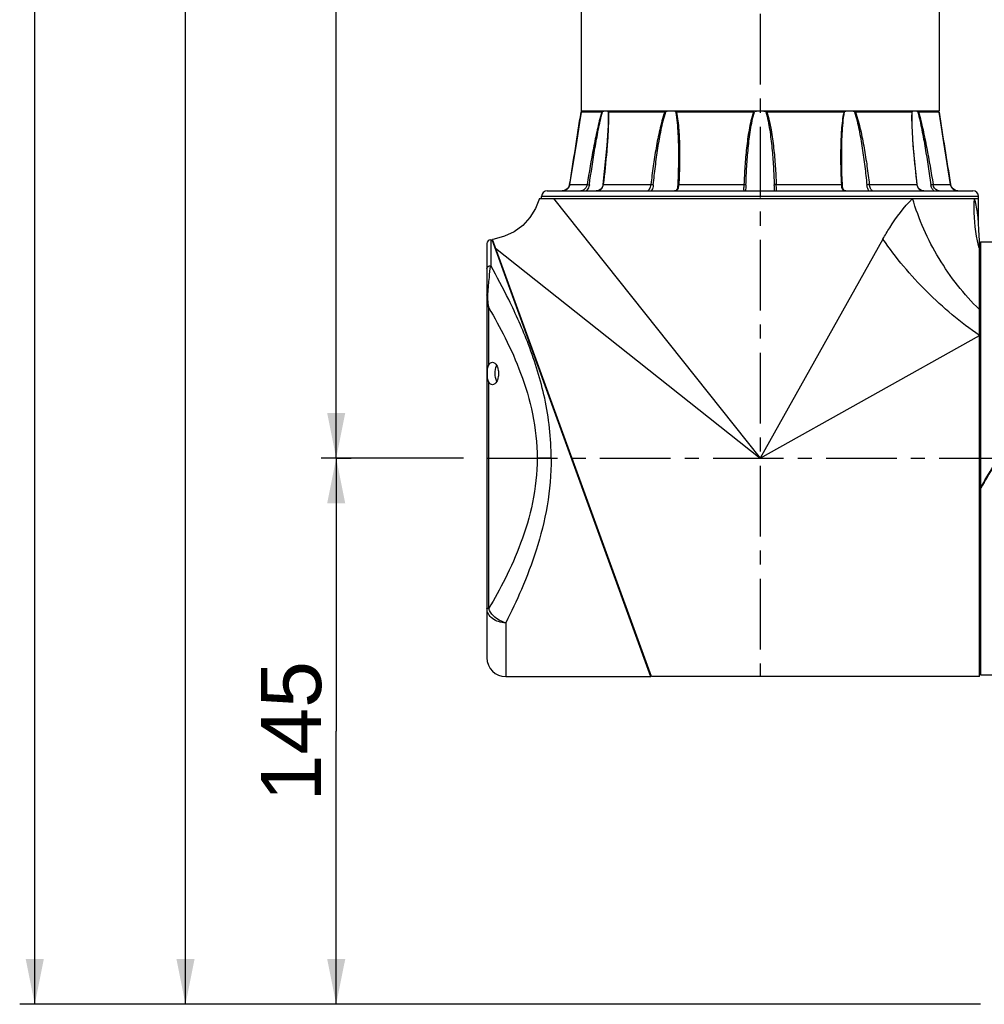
# Model space of a CAD drawing. Header units: millimetres. Extents: x 12 to 2508, y 25 to 1770.
# Tile 3 of 54: x 1259 to 1515, y 403 to 664. Entities that reach past the tile are written whole.
import ezdxf

# ---------------------------------------------------------------- set-up
doc = ezdxf.new("R2010")
doc.units = ezdxf.units.MM
doc.linetypes.add('CENTER', pattern=[0.6, 0.375, -0.075, 0.075, -0.075])
for name, color, linetype in [('ARM1_ABL4', 7, 'Continuous'), ('ARM1_PIPE_PBL5', 7, 'Continuous'), ('COVER_M_PBL14', 7, 'Continuous'), ('COVER_M_PBL25', 7, 'Continuous'), ('FLANGE_ARM1_PBL31', 7, 'Continuous'), ('FLANGE_E_PBL3', 7, 'Continuous'), ('HOLDER_M_PBL28', 7, 'Continuous'), ('MODULE_M_ABL1', 7, 'Continuous'), ('MODULE_M_ABL13', 7, 'Continuous'), ('new_view_6_VBL0', 7, 'Continuous'), ('RING_M_PBL29', 7, 'Continuous')]:
    doc.layers.add(name, color=color, linetype=linetype)
doc.styles.get("Standard").update_dxf_attribs({"font": 'arial.ttf'})
doc.dimstyles.new('DIMSTYLE_4', dxfattribs={"dimtxt": 16, "dimasz": 12, "dimexe": 1, "dimexo": 0.5, "dimgap": 1, "dimtad": 1, "dimdsep": 46, "dimtxsty": 'Standard', "dimblk": '_FILLED', "dimblk1": '_FILLED', "dimblk2": '_FILLED', "dimcen": 0.09, "dimclrt": 134, "dimazin": 2, "dimtp": 0.5, "dimtm": 0.5, "dimtfac": 1, "dimtofl": 0, "dimtmove": 0, "dimatfit": 3, "dimldrblk": '_FILLED', "dimfxl": 1, "dimtolj": 1, "dimarcsym": 0})
doc.dimstyles.new('DIMSTYLE_5', dxfattribs={"dimtxt": 16, "dimasz": 12, "dimexe": 1, "dimexo": 0.5, "dimgap": 1, "dimtad": 1, "dimdsep": 46, "dimtxsty": 'Standard', "dimblk": '_FILLED', "dimblk1": '_FILLED', "dimblk2": '_FILLED', "dimcen": 0.09, "dimclrt": 134, "dimazin": 2, "dimtp": 0.8, "dimtm": 0.8, "dimtfac": 1, "dimtofl": 0, "dimtmove": 0, "dimatfit": 3, "dimldrblk": '_FILLED', "dimfxl": 1, "dimtolj": 1, "dimarcsym": 0})
doc.dimstyles.new('DIMSTYLE_6', dxfattribs={"dimtxt": 16, "dimasz": 12, "dimexe": 1, "dimexo": 0.5, "dimgap": 1, "dimtad": 1, "dimdec": 0, "dimdsep": 46, "dimtxsty": 'Standard', "dimblk": '_FILLED', "dimblk1": '_FILLED', "dimblk2": '_FILLED', "dimcen": 0.09, "dimclrt": 134, "dimazin": 2, "dimtp": 0.8, "dimtm": 0.8, "dimtfac": 1, "dimtdec": 0, "dimtofl": 0, "dimtmove": 0, "dimatfit": 3, "dimldrblk": '_FILLED', "dimfxl": 1, "dimtolj": 1, "dimarcsym": 0})

# ---------------------------------------------------------------- blocks, each defined once
blk = doc.blocks.new('_FILLED')
at = {"color": 0, "linetype": 'ByBlock'}
blk.add_solid([(0, 0), (-1, 0.2), (-1, -0.2)], dxfattribs=at)
blk = doc.blocks.new('*D11')
at = {"color": 134, "transparency": 16777216}
for p, q in [((1982.52, 807.6), (1986.52, 807.6)), ((1982.52, 807.6), (1982.52, 735.1)), ((1982.52, 662.6), (1982.52, 735.1)), ((2153.52, 662.6), (1978.52, 662.6))]:
    blk.add_line(p, q, dxfattribs=at)
at = {"color": 134, "transparency": 16777216, "xscale": 12, "yscale": 12, "zscale": 12}
for p, rotation in [((1982.52, 807.6), 90), ((1982.52, 662.6), 270)]:
    blk.add_blockref('_FILLED', p, dxfattribs=dict(at, rotation=rotation))
at = {"color": 134, "transparency": 16777216, "insert": (1962.52, 735.1), "char_height": 16, "width": 36.8, "attachment_point": 2, "rotation": 90, "line_spacing_factor": 0.9}
blk.add_mtext('145', dxfattribs=at)
blk = doc.blocks.new('*D12')
at = {"color": 134, "transparency": 16777216}
for p, q in [((1978.52, 1227.6), (2016.53, 1227.6)), ((1982.52, 1227.6), (1982.52, 1017.6)), ((1982.52, 807.6), (1982.52, 1017.6)), ((2016.34, 807.6), (1978.52, 807.6))]:
    blk.add_line(p, q, dxfattribs=at)
at = {"color": 134, "transparency": 16777216, "xscale": 12, "yscale": 12, "zscale": 12}
for p, rotation in [((1982.52, 1227.6), 90), ((1982.52, 807.6), 270)]:
    blk.add_blockref('_FILLED', p, dxfattribs=dict(at, rotation=rotation))
at = {"color": 134, "transparency": 16777216, "insert": (1962.52, 1017.6), "char_height": 16, "width": 36.8, "attachment_point": 2, "rotation": 90, "line_spacing_factor": 0.9}
blk.add_mtext('420', dxfattribs=at)
blk = doc.blocks.new('COVER_M_PBL25', base_point=(2044.27, 807.6))
at = {"layer": 'COVER_M_PBL25', "color": 7}
for p, q in [((2023.52, 865.6), (2023.92, 865.6)), ((2066.02, 749.59), (2023.92, 865.6)), ((2022.52, 864.6), (2022.52, 754.6)), ((2024.68, 863.5), (2024.78, 863.5)), ((2065.26, 751.7), (2065.45, 751.7)), ((2027.52, 749.6), (2066.02, 749.6))]:
    blk.add_line(p, q, dxfattribs=at)
at = {"layer": 'COVER_M_PBL25', "color": 2}
for p, q in [((2023.52, 865.6), (2023.52, 858.75)), ((2023.02, 832.4), (2023.02, 847.51)), ((2023.02, 767.68), (2023.02, 827.79)), ((2039.59, 807.6), (2035.85, 807.6)), ((2023.02, 767.68), (2022.52, 767.68)), ((2027.52, 763.92), (2027.52, 749.6))]:
    blk.add_line(p, q, dxfattribs=at)
at = {"layer": 'COVER_M_PBL25', "color": 7}
for centre, radius, start, end in [((2023.52, 864.6), 1, 90, 180), ((2027.52, 754.6), 5, 180, 270)]:
    blk.add_arc(centre, radius, start, end, dxfattribs=at)
at = {"layer": 'COVER_M_PBL25', "color": 2}
for points, knots in [([(2022.52, 857.87), (2022.52, 858.1), (2022.76, 858.59), (2023.27, 858.75), (2023.52, 858.75)], [0, 0, 0, 0, 0.477796, 1, 1, 1, 1]), ([(2022.79, 851.22), (2022.84, 852), (2022.97, 853.45), (2023.19, 855.96), (2023.39, 857.69), (2023.52, 858.75)], [0, 0, 0, 0, 0.309973, 0.577168, 1, 1, 1, 1]), ([(2039.59, 807.6), (2039.59, 812.93), (2038.4, 823.27), (2034.03, 837.3), (2028.83, 848.93), (2025.19, 855.78), (2023.52, 858.75)], [0, 0, 0, 0, 0.295426, 0.570897, 0.811143, 1, 1, 1, 1]), ([(2022.52, 850.87), (2022.52, 850.9), (2022.55, 851.05), (2022.69, 851.16), (2022.79, 851.22)], [0, 0, 0, 0, 0.212535, 1, 1, 1, 1]), ([(2022.52, 850.87), (2022.52, 850.59), (2022.57, 849.46), (2022.79, 848.34), (2023.02, 847.51)], [0, 0, 0, 0, 0.242082, 1, 1, 1, 1]), ([(2023.02, 847.51), (2022.96, 847.82), (2022.78, 849.05), (2022.73, 850.3), (2022.79, 851.22)], [0, 0, 0, 0, 0.25505, 1, 1, 1, 1]), ([(2023.02, 847.51), (2024.54, 844.92), (2027.65, 839.28), (2031.8, 829.96), (2035.02, 819.26), (2035.85, 811.54), (2035.85, 807.6)], [0, 0, 0, 0, 0.212602, 0.455336, 0.720849, 1, 1, 1, 1]), ([(2035.85, 807.6), (2035.85, 803.65), (2035.02, 795.93), (2031.8, 785.24), (2027.65, 775.92), (2024.54, 770.27), (2023.02, 767.68)], [0, 0, 0, 0, 0.279153, 0.544665, 0.787399, 1, 1, 1, 1]), ([(2039.59, 807.6), (2039.59, 803.37), (2038.85, 795.09), (2035.89, 783.44), (2031.97, 773.13), (2028.99, 766.83), (2027.52, 763.92)], [0, 0, 0, 0, 0.277281, 0.542462, 0.786172, 1, 1, 1, 1]), ([(2027.52, 763.92), (2026.87, 763.92), (2025.61, 764.1), (2023.97, 764.9), (2022.81, 766.13), (2022.52, 767.19), (2022.52, 767.68)], [0, 0, 0, 0, 0.281714, 0.545921, 0.783291, 1, 1, 1, 1]), ([(2027.52, 763.92), (2027.01, 764.04), (2025.14, 764.73), (2023.49, 766.29), (2023.02, 767.68)], [0, 0, 0, 0, 0.262922, 1, 1, 1, 1])]:
    blk.add_open_spline(points, degree=3, knots=knots, dxfattribs=at)
at = {"layer": 'COVER_M_PBL25', "color": 7}
for points, knots in [([(2023.02, 827.79), (2022.84, 828.1), (2022.67, 828.89), (2022.62, 830.1), (2022.67, 831.31), (2022.84, 832.1), (2023.02, 832.4)], [0, 0, 0, 0, 0.225535, 0.499968, 0.774416, 1, 1, 1, 1]), ([(2023.02, 832.4), (2023.13, 832.6), (2023.39, 832.94), (2023.8, 833.1), (2023.98, 833.1)], [0, 0, 0, 0, 0.559951, 1, 1, 1, 1]), ([(2023.98, 833.1), (2024.43, 833.1), (2025.12, 832.39), (2025.51, 831.27), (2025.65, 830.1), (2025.51, 828.92), (2025.12, 827.81), (2024.43, 827.1), (2023.98, 827.1)], [0, 0, 0, 0, 0.188123, 0.331935, 0.500108, 0.668205, 0.811924, 1, 1, 1, 1]), ([(2025.13, 828.01), (2024.82, 828.65), (2024.61, 830.09), (2024.82, 831.54), (2025.12, 832.17)], [0, 0, 0, 0, 0.499692, 1, 1, 1, 1]), ([(2023.98, 827.1), (2023.8, 827.1), (2023.39, 827.25), (2023.13, 827.59), (2023.02, 827.79)], [0, 0, 0, 0, 0.440049, 1, 1, 1, 1])]:
    blk.add_open_spline(points, degree=3, knots=knots, dxfattribs=at)
blk = doc.blocks.new('HOLDER_M_PBL28', base_point=(2088.6, 813.1))
at = {"layer": 'HOLDER_M_PBL28', "color": 7}
for p, q in [((2036.47, 876.6), (2153.02, 876.6)), ((2153.02, 869.86), (2153.02, 876.6)), ((2066.22, 749.6), (2023.97, 865.72)), ((2153.22, 749.6), (2153.22, 865.57)), ((2153.22, 749.6), (2066.22, 749.6))]:
    blk.add_line(p, q, dxfattribs=at)
at = {"layer": 'HOLDER_M_PBL28', "color": 2}
for p, q in [((2040.2, 876.6), (2095.02, 807.6)), ((2127.63, 865.8), (2095.02, 807.6)), ((2024.83, 863.36), (2095.02, 807.6)), ((2095.02, 807.6), (2153.22, 840.21))]:
    blk.add_line(p, q, dxfattribs=at)
at = {"layer": 'HOLDER_M_PBL28', "color": 7}
for points in [[(2036.47, 876.6), (2035.44, 873.9), (2033.95, 871.5), (2032.03, 869.43), (2029.76, 867.75), (2027.22, 866.53), (2024.49, 865.8), (2023.97, 865.72)], [(2153.22, 865.57), (2153.13, 866.6), (2153.04, 868.41), (2153.02, 869.86)]]:
    blk.add_lwpolyline(points, dxfattribs=at)
at = {"layer": 'HOLDER_M_PBL28', "color": 2}
for points, knots in [([(2127.63, 865.8), (2128.2, 866.81), (2130.48, 870.64), (2133.18, 874.25), (2135.48, 876.6)], [0, 0, 0, 0, 0.261659, 1, 1, 1, 1]), ([(2153.22, 847.11), (2149.08, 851.11), (2141.88, 860.34), (2137.11, 871.03), (2135.48, 876.6)], [0, 0, 0, 0, 0.498052, 1, 1, 1, 1]), ([(2153.22, 863.29), (2152.93, 864.37), (2151.94, 868.73), (2151.69, 873.25), (2151.92, 876.6)], [0, 0, 0, 0, 0.248873, 1, 1, 1, 1]), ([(2153.02, 869.86), (2153.03, 869.49), (2152.93, 871.18), (2152.85, 871.83), (2152.69, 873.22), (2152.42, 874.74), (2152.11, 876), (2151.92, 876.6)], [0, 0, 0, 0, 0.162101, 0.29688, 0.439041, 0.724926, 1, 1, 1, 1]), ([(2153.22, 840.21), (2148.22, 843.63), (2138.92, 851.49), (2131.05, 860.8), (2127.63, 865.8)], [0, 0, 0, 0, 0.499996, 1, 1, 1, 1])]:
    blk.add_open_spline(points, degree=3, knots=knots, dxfattribs=at)
blk = doc.blocks.new('*D14')
at = {"color": 134, "transparency": 16777216}
for p, q in [((2308.32, 1662.6), (1898.52, 1662.6)), ((1902.52, 1662.6), (1902.52, 1162.6)), ((1902.52, 662.6), (1902.52, 1162.6)), ((2153.52, 662.6), (1898.52, 662.6))]:
    blk.add_line(p, q, dxfattribs=at)
at = {"color": 134, "transparency": 16777216, "xscale": 12, "yscale": 12, "zscale": 12}
for p, rotation in [((1902.52, 1662.6), 90), ((1902.52, 662.6), 270)]:
    blk.add_blockref('_FILLED', p, dxfattribs=dict(at, rotation=rotation))
at = {"color": 134, "transparency": 16777216, "insert": (1882.52, 1162.6), "char_height": 16, "width": 49.0667, "attachment_point": 2, "rotation": 90, "line_spacing_factor": 0.9}
blk.add_mtext('1000', dxfattribs=at)
blk = doc.blocks.new('ARM1_PIPE_PBL5', base_point=(2125.267, 1338.169))
at = {"layer": 'ARM1_PIPE_PBL5', "color": 7}
for p, q in [((2047.517, 1135.396), (2047.517, 899.796)), ((2142.517, 1135.396), (2142.517, 899.796)), ((2142.517, 899.796), (2047.517, 899.796))]:
    blk.add_line(p, q, dxfattribs=at)
blk = doc.blocks.new('FLANGE_ARM1_PBL31', base_point=(2095.02, 887.72))
at = {"layer": 'FLANGE_ARM1_PBL31', "color": 7}
for p, q in [((2047.5, 899.5), (2047.5, 899.5)), ((2052.98, 899.5), (2047.5, 899.5)), ((2047.56, 899.55), (2047.67, 899.66)), ((2047.67, 899.66), (2047.82, 899.8)), ((2069.72, 899.5), (2054.76, 899.5)), ((2093.24, 899.5), (2072.8, 899.5)), ((2117.23, 899.5), (2096.8, 899.5)), ((2135.28, 899.5), (2120.32, 899.5)), ((2142.53, 899.5), (2137.06, 899.5)), ((2142.21, 899.8), (2142.36, 899.66)), ((2142.36, 899.66), (2142.48, 899.55)), ((2142.53, 899.5), (2142.53, 899.5)), ((2135.33, 898.04), (2135.33, 898.05)), ((2145.56, 880.27), (2143.78, 891.42)), ((2073.37, 887.82), (2073.37, 887.82)), ((2116.67, 887.82), (2116.67, 887.82)), ((2038.52, 878.6), (2151.52, 878.6)), ((2042.48, 878.6), (2042.5, 878.6)), ((2044.39, 879.94), (2044.13, 879.43)), ((2044.47, 880.27), (2044.39, 879.94)), ((2091.17, 878.61), (2091.17, 878.61)), ((2098.87, 878.6), (2098.87, 878.61)), ((2145.9, 879.44), (2145.64, 879.95)), ((2145.91, 879.43), (2145.9, 879.44)), ((2037.02, 876.6), (2037.02, 877.1)), ((2040.2, 876.6), (2153.02, 876.6)), ((2153.02, 876.6), (2153.02, 877.1))]:
    blk.add_line(p, q, dxfattribs=at)
at = {"layer": 'FLANGE_ARM1_PBL31', "color": 2}
for p, q in [((2054.67, 899.55), (2054.7, 898.04)), ((2135.33, 898.05), (2135.36, 899.55)), ((2044.48, 880.27), (2044.47, 880.27)), ((2044.48, 880.27), (2049.1, 880.27)), ((2053.39, 880.27), (2066.03, 880.27)), ((2073.46, 880.27), (2090.73, 880.27)), ((2099.3, 880.27), (2116.58, 880.27)), ((2124, 880.27), (2136.64, 880.27)), ((2140.93, 880.27), (2145.56, 880.27)), ((2145.56, 880.27), (2145.56, 880.27)), ((2153.02, 877.1), (2037.02, 877.1))]:
    blk.add_line(p, q, dxfattribs=at)
at = {"layer": 'FLANGE_ARM1_PBL31', "color": 7}
for points in [[(2047.5, 899.5), (2047.08, 896.73), (2046.26, 891.45), (2044.47, 880.27)], [(2143.78, 891.41), (2142.96, 896.7), (2142.53, 899.5)], [(2054.7, 898.04), (2054.66, 895.99), (2054.36, 890.68), (2053.3, 880.25)], [(2136.74, 880.25), (2135.68, 890.67), (2135.37, 895.98), (2135.33, 898.05)], [(2073.37, 887.82), (2073.36, 886.26), (2073.29, 883.19), (2073.17, 880.21)], [(2116.87, 880.21), (2116.74, 883.17), (2116.68, 886.25), (2116.67, 887.82)], [(2044.47, 880.27), (2044.4, 879.96), (2044.13, 879.44), (2043.74, 879.03), (2043.28, 878.76), (2042.78, 878.62), (2042.5, 878.6)], [(2053.3, 880.25), (2053.25, 879.96), (2053.05, 879.44), (2052.74, 879.03), (2052.33, 878.75), (2051.85, 878.62), (2051.55, 878.6)], [(2073.17, 880.21), (2073.14, 879.88), (2073.06, 879.35), (2072.92, 878.98), (2072.74, 878.73), (2072.45, 878.61), (2072.27, 878.6)], [(2117.76, 878.6), (2117.6, 878.61), (2117.31, 878.72), (2117.12, 878.97), (2116.98, 879.33), (2116.89, 879.86), (2116.87, 880.21)], [(2138.49, 878.6), (2138.2, 878.61), (2137.72, 878.74), (2137.31, 879.01), (2136.99, 879.42), (2136.79, 879.94), (2136.74, 880.25)], [(2147.54, 878.6), (2147.27, 878.62), (2146.77, 878.75), (2146.31, 879.01), (2145.91, 879.42), (2145.64, 879.94), (2145.56, 880.27)]]:
    blk.add_lwpolyline(points, dxfattribs=at)
at = {"layer": 'FLANGE_ARM1_PBL31', "color": 2}
for centre, radius, start, end in [((150.64, 1188.19), 1918.7, 350.76492, 351.34623), ((4039.39, 1188.19), 1918.7, 188.65377, 189.23508), ((2006.87, 898.06), 47.91, 359.9822, 0.1009), ((2183.16, 898.06), 47.91, 179.8995, 180.0177), ((2051.69, 880.34), 1.72, 290.2835, 293.4277), ((2050.76, 880.58), 2.65, 352.2972, 353.1995), ((2139.28, 880.58), 2.65, 186.8005, 187.7047)]:
    blk.add_arc(centre, radius, start, end, dxfattribs=at)
at = {"layer": 'FLANGE_ARM1_PBL31', "color": 7}
for centre, radius, start, end in [((2095.01, 895.67), 4.17, 98.1625, 111.3003), ((2095.02, 895.67), 4.17, 68.6997, 81.8375), ((2038.52, 877.1), 1.5, 90, 180), ((2151.52, 877.1), 1.5, 0, 90)]:
    blk.add_arc(centre, radius, start, end, dxfattribs=at)
for points, knots in [([(2047.56, 899.55), (2047.54, 899.54), (2047.53, 899.52), (2047.5, 899.51), (2047.5, 899.5)], [0, 0, 0, 0, 0.698139, 1, 1, 1, 1]), ([(2052.98, 899.5), (2052.99, 899.5), (2053.05, 899.51), (2053.11, 899.53), (2053.16, 899.55)], [0, 0, 0, 0, 0.196351, 1, 1, 1, 1]), ([(2053.85, 899.8), (2053.79, 899.78), (2053.56, 899.72), (2053.33, 899.63), (2053.16, 899.55)], [0, 0, 0, 0, 0.225245, 1, 1, 1, 1]), ([(2054.67, 899.55), (2054.65, 899.63), (2054.57, 899.73), (2054.47, 899.79), (2054.44, 899.8)], [0, 0, 0, 0, 0.733827, 1, 1, 1, 1]), ([(2054.67, 899.55), (2054.68, 899.53), (2054.71, 899.5), (2054.75, 899.5), (2054.76, 899.5)], [0, 0, 0, 0, 0.686157, 1, 1, 1, 1]), ([(2070.9, 899.8), (2070.83, 899.78), (2070.51, 899.73), (2070.2, 899.64), (2069.97, 899.55)], [0, 0, 0, 0, 0.243825, 1, 1, 1, 1]), ([(2072.6, 899.55), (2072.55, 899.58), (2072.34, 899.69), (2072.11, 899.76), (2071.93, 899.8)], [0, 0, 0, 0, 0.234267, 1, 1, 1, 1]), ([(2072.6, 899.55), (2072.64, 899.53), (2072.71, 899.5), (2072.78, 899.5), (2072.8, 899.5)], [0, 0, 0, 0, 0.718688, 1, 1, 1, 1]), ([(2117.23, 899.5), (2117.25, 899.5), (2117.32, 899.5), (2117.39, 899.53), (2117.43, 899.55)], [0, 0, 0, 0, 0.281313, 1, 1, 1, 1]), ([(2118.1, 899.8), (2118.04, 899.79), (2117.81, 899.73), (2117.58, 899.64), (2117.43, 899.55)], [0, 0, 0, 0, 0.267606, 1, 1, 1, 1]), ([(2120.06, 899.55), (2119.83, 899.64), (2119.52, 899.73), (2119.21, 899.78), (2119.13, 899.8)], [0, 0, 0, 0, 0.756175, 1, 1, 1, 1]), ([(2135.28, 899.5), (2135.29, 899.5), (2135.32, 899.5), (2135.35, 899.53), (2135.36, 899.55)], [0, 0, 0, 0, 0.313845, 1, 1, 1, 1]), ([(2135.59, 899.8), (2135.56, 899.79), (2135.46, 899.73), (2135.39, 899.63), (2135.36, 899.55)], [0, 0, 0, 0, 0.266172, 1, 1, 1, 1]), ([(2136.88, 899.55), (2136.82, 899.58), (2136.59, 899.68), (2136.36, 899.76), (2136.19, 899.8)], [0, 0, 0, 0, 0.273436, 1, 1, 1, 1]), ([(2136.88, 899.55), (2136.9, 899.55), (2136.95, 899.52), (2137.01, 899.5), (2137.06, 899.5)], [0, 0, 0, 0, 0.296314, 1, 1, 1, 1]), ([(2142.53, 899.5), (2142.53, 899.51), (2142.51, 899.52), (2142.49, 899.54), (2142.48, 899.55)], [0, 0, 0, 0, 0.301878, 1, 1, 1, 1])]:
    blk.add_open_spline(points, degree=3, knots=knots, dxfattribs=at)
at = {"layer": 'FLANGE_ARM1_PBL31', "color": 2}
for points, knots in [([(2052.98, 899.5), (2052.5, 897.95), (2051.75, 894.77), (2050.45, 888.36), (2049.62, 883.51), (2049.1, 880.27)], [0, 0, 0, 0, 0.248429, 0.498839, 1, 1, 1, 1]), ([(2049.7, 880.19), (2050.16, 883.44), (2050.89, 888.32), (2052.06, 894.77), (2052.72, 897.98), (2053.16, 899.55)], [0, 0, 0, 0, 0.500911, 0.751215, 1, 1, 1, 1]), ([(2069.72, 899.5), (2069.43, 898.73), (2068.95, 897.16), (2068.16, 893.98), (2067.38, 889.97), (2066.62, 885.13), (2066.22, 881.89), (2066.03, 880.27)], [0, 0, 0, 0, 0.125372, 0.25071, 0.500991, 0.750755, 1, 1, 1, 1]), ([(2066.68, 880.19), (2066.85, 881.82), (2067.21, 885.07), (2067.88, 889.94), (2068.57, 893.98), (2069.27, 897.19), (2069.71, 898.78), (2069.97, 899.55)], [0, 0, 0, 0, 0.249384, 0.499181, 0.749364, 0.874694, 1, 1, 1, 1]), ([(2072.6, 899.55), (2072.8, 898.6), (2073.04, 896.66), (2073.31, 892.74), (2073.37, 889.79), (2073.37, 887.82)], [0, 0, 0, 0, 0.248007, 0.497941, 1, 1, 1, 1]), ([(2072.8, 899.5), (2072.97, 898.73), (2073.22, 897.15), (2073.52, 893.97), (2073.67, 889.95), (2073.65, 885.12), (2073.54, 881.89), (2073.46, 880.27)], [0, 0, 0, 0, 0.123156, 0.247389, 0.497298, 0.748301, 1, 1, 1, 1]), ([(2093.24, 899.5), (2092.97, 898.73), (2092.55, 897.16), (2091.92, 893.98), (2091.38, 889.96), (2090.96, 885.12), (2090.79, 881.89), (2090.73, 880.27)], [0, 0, 0, 0, 0.125137, 0.250229, 0.500265, 0.750189, 1, 1, 1, 1]), ([(2091.26, 880.19), (2091.31, 881.82), (2091.46, 885.07), (2091.84, 889.93), (2092.32, 893.98), (2092.88, 897.19), (2093.26, 898.78), (2093.5, 899.55)], [0, 0, 0, 0, 0.249839, 0.499769, 0.74976, 0.874889, 1, 1, 1, 1]), ([(2096.53, 899.55), (2096.78, 898.78), (2097.16, 897.19), (2097.71, 893.98), (2098.2, 889.93), (2098.57, 885.07), (2098.72, 881.82), (2098.77, 880.19)], [0, 0, 0, 0, 0.125111, 0.250241, 0.500231, 0.750161, 1, 1, 1, 1]), ([(2096.8, 899.5), (2097.06, 898.73), (2097.48, 897.16), (2098.11, 893.98), (2098.65, 889.96), (2099.08, 885.12), (2099.24, 881.89), (2099.3, 880.27)], [0, 0, 0, 0, 0.125137, 0.250229, 0.500265, 0.750189, 1, 1, 1, 1]), ([(2117.23, 899.5), (2117.06, 898.73), (2116.82, 897.15), (2116.52, 893.97), (2116.37, 889.95), (2116.38, 885.12), (2116.5, 881.89), (2116.58, 880.27)], [0, 0, 0, 0, 0.123156, 0.247389, 0.497298, 0.748301, 1, 1, 1, 1]), ([(2116.67, 887.82), (2116.67, 889.79), (2116.72, 892.74), (2117, 896.66), (2117.24, 898.6), (2117.43, 899.55)], [0, 0, 0, 0, 0.502059, 0.751992, 1, 1, 1, 1]), ([(2120.06, 899.55), (2120.33, 898.78), (2120.76, 897.19), (2121.46, 893.98), (2122.16, 889.94), (2122.83, 885.07), (2123.19, 881.82), (2123.35, 880.19)], [0, 0, 0, 0, 0.125306, 0.250636, 0.500819, 0.750616, 1, 1, 1, 1]), ([(2120.32, 899.5), (2120.61, 898.73), (2121.09, 897.16), (2121.88, 893.98), (2122.66, 889.97), (2123.41, 885.13), (2123.82, 881.89), (2124, 880.27)], [0, 0, 0, 0, 0.125372, 0.25071, 0.500991, 0.750755, 1, 1, 1, 1]), ([(2136.88, 899.55), (2137.31, 897.98), (2137.98, 894.77), (2139.14, 888.32), (2139.88, 883.44), (2140.34, 880.19)], [0, 0, 0, 0, 0.248785, 0.499089, 1, 1, 1, 1]), ([(2137.06, 899.5), (2137.53, 897.95), (2138.28, 894.77), (2139.59, 888.36), (2140.42, 883.51), (2140.93, 880.27)], [0, 0, 0, 0, 0.248429, 0.498839, 1, 1, 1, 1]), ([(2054.78, 898.04), (2054.78, 896.58), (2054.66, 893.63), (2054.23, 887.7), (2053.75, 883.24), (2053.39, 880.27)], [0, 0, 0, 0, 0.246493, 0.496325, 1, 1, 1, 1]), ([(2135.25, 898.04), (2135.25, 896.58), (2135.37, 893.63), (2135.8, 887.7), (2136.28, 883.24), (2136.64, 880.27)], [0, 0, 0, 0, 0.246493, 0.496325, 1, 1, 1, 1]), ([(2042.5, 878.6), (2042.95, 878.6), (2043.91, 878.92), (2044.4, 879.81), (2044.48, 880.27)], [0, 0, 0, 0, 0.49337, 1, 1, 1, 1]), ([(2049.1, 880.27), (2049.07, 880.04), (2048.87, 879.48), (2048.31, 878.84), (2047.74, 878.6), (2047.48, 878.6)], [0, 0, 0, 0, 0.288276, 0.693694, 1, 1, 1, 1]), ([(2049.7, 880.19), (2049.68, 880.03), (2049.55, 879.44), (2049.22, 878.89), (2048.9, 878.58)], [0, 0, 0, 0, 0.256927, 1, 1, 1, 1]), ([(2049.1, 880.27), (2049.14, 880.27), (2049.34, 880.25), (2049.54, 880.22), (2049.7, 880.19)], [0, 0, 0, 0, 0.171226, 1, 1, 1, 1]), ([(2052.38, 878.75), (2052.65, 878.87), (2053.16, 879.3), (2053.34, 879.92), (2053.38, 880.23)], [0, 0, 0, 0, 0.490112, 1, 1, 1, 1]), ([(2053.39, 880.27), (2053.37, 880.27), (2053.34, 880.27), (2053.3, 880.26), (2053.3, 880.25)], [0, 0, 0, 0, 0.706367, 1, 1, 1, 1]), ([(2066.03, 880.27), (2066.01, 880.04), (2065.9, 879.61), (2065.68, 879.15), (2065.48, 878.86), (2065.37, 878.72), (2065.29, 878.64), (2065.24, 878.6), (2065.22, 878.6)], [0, 0, 0, 0, 0.366185, 0.686172, 0.813756, 0.910545, 0.972498, 1, 1, 1, 1]), ([(2066.03, 880.27), (2066.2, 880.27), (2066.42, 880.24), (2066.64, 880.2), (2066.68, 880.19)], [0, 0, 0, 0, 0.780524, 1, 1, 1, 1]), ([(2066.68, 880.19), (2066.67, 880.04), (2066.58, 879.48), (2066.38, 878.93), (2066.17, 878.58)], [0, 0, 0, 0, 0.271527, 1, 1, 1, 1]), ([(2072.51, 878.61), (2072.67, 878.64), (2072.97, 878.75), (2073.28, 879.16), (2073.42, 879.68), (2073.45, 880.07), (2073.46, 880.27)], [0, 0, 0, 0, 0.225201, 0.448079, 0.705623, 1, 1, 1, 1]), ([(2073.46, 880.27), (2073.39, 880.27), (2073.31, 880.26), (2073.17, 880.24), (2073.17, 880.21)], [0, 0, 0, 0, 0.704858, 1, 1, 1, 1]), ([(2090.73, 880.27), (2090.72, 880.04), (2090.69, 879.64), (2090.63, 879.16), (2090.65, 878.86), (2090.7, 878.7), (2090.81, 878.61), (2090.9, 878.6), (2090.95, 878.6)], [0, 0, 0, 0, 0.366493, 0.662858, 0.771917, 0.85448, 0.923552, 1, 1, 1, 1]), ([(2090.73, 880.27), (2090.84, 880.27), (2091.02, 880.25), (2091.21, 880.23), (2091.26, 880.19)], [0, 0, 0, 0, 0.630132, 1, 1, 1, 1]), ([(2091.26, 880.19), (2091.25, 879.9), (2091.22, 879.37), (2091.17, 878.84), (2091.17, 878.61)], [0, 0, 0, 0, 0.548263, 1, 1, 1, 1]), ([(2099.3, 880.27), (2099.19, 880.27), (2099.02, 880.25), (2098.83, 880.23), (2098.77, 880.19)], [0, 0, 0, 0, 0.630142, 1, 1, 1, 1]), ([(2098.87, 878.61), (2098.87, 878.84), (2098.82, 879.37), (2098.79, 879.9), (2098.77, 880.19)], [0, 0, 0, 0, 0.451499, 1, 1, 1, 1]), ([(2099.09, 878.6), (2099.13, 878.6), (2099.23, 878.61), (2099.34, 878.7), (2099.39, 878.86), (2099.4, 879.16), (2099.35, 879.64), (2099.31, 880.04), (2099.3, 880.27)], [0, 0, 0, 0, 0.076448, 0.14552, 0.228088, 0.337151, 0.633525, 1, 1, 1, 1]), ([(2116.58, 880.27), (2116.65, 880.27), (2116.72, 880.26), (2116.86, 880.24), (2116.87, 880.21)], [0, 0, 0, 0, 0.704835, 1, 1, 1, 1]), ([(2116.58, 880.27), (2116.59, 880.04), (2116.62, 879.63), (2116.79, 879.05), (2117.21, 878.65), (2117.58, 878.6), (2117.76, 878.6)], [0, 0, 0, 0, 0.293073, 0.543792, 0.762815, 1, 1, 1, 1]), ([(2124, 880.27), (2123.83, 880.27), (2123.61, 880.24), (2123.4, 880.2), (2123.35, 880.19)], [0, 0, 0, 0, 0.78053, 1, 1, 1, 1]), ([(2123.86, 878.59), (2123.8, 878.7), (2123.54, 879.2), (2123.4, 879.76), (2123.35, 880.19)], [0, 0, 0, 0, 0.222114, 1, 1, 1, 1]), ([(2124.72, 878.66), (2124.55, 878.83), (2124.23, 879.34), (2124.04, 879.92), (2124, 880.27)], [0, 0, 0, 0, 0.397429, 1, 1, 1, 1]), ([(2124.81, 878.6), (2124.81, 878.6), (2124.77, 878.61), (2124.74, 878.64), (2124.72, 878.66)], [0, 0, 0, 0, 0.121189, 1, 1, 1, 1]), ([(2136.64, 880.27), (2136.67, 880.27), (2136.69, 880.27), (2136.74, 880.26), (2136.74, 880.25)], [0, 0, 0, 0, 0.706396, 1, 1, 1, 1]), ([(2136.65, 880.23), (2136.71, 879.79), (2136.99, 879.11), (2137.79, 878.65), (2138.25, 878.6), (2138.48, 878.6)], [0, 0, 0, 0, 0.49358, 0.740567, 1, 1, 1, 1]), ([(2140.93, 880.27), (2140.9, 880.27), (2140.7, 880.25), (2140.5, 880.22), (2140.34, 880.19)], [0, 0, 0, 0, 0.17123, 1, 1, 1, 1]), ([(2141.12, 878.59), (2140.91, 878.8), (2140.55, 879.3), (2140.39, 879.89), (2140.34, 880.19)], [0, 0, 0, 0, 0.491301, 1, 1, 1, 1]), ([(2142.55, 878.6), (2142.39, 878.6), (2141.6, 878.81), (2141.04, 879.63), (2140.93, 880.27)], [0, 0, 0, 0, 0.19553, 1, 1, 1, 1]), ([(2145.56, 880.27), (2145.63, 879.81), (2146.13, 878.92), (2147.08, 878.6), (2147.54, 878.6)], [0, 0, 0, 0, 0.506657, 1, 1, 1, 1])]:
    blk.add_open_spline(points, degree=3, knots=knots, dxfattribs=at)
for points in [[(2054.76, 899.5), (2054.78, 899.05), (2054.78, 898.6), (2054.78, 898.14)], [(2135.28, 899.5), (2135.26, 899.05), (2135.25, 898.59), (2135.25, 898.14)], [(2051.55, 878.6), (2051.69, 878.6), (2051.83, 878.61), (2051.96, 878.63)], [(2051.96, 878.63), (2052.07, 878.65), (2052.18, 878.68), (2052.29, 878.72)], [(2072.27, 878.6), (2072.35, 878.6), (2072.43, 878.6), (2072.51, 878.61)]]:
    blk.add_open_spline(points, degree=3, dxfattribs=at)
at = {"layer": 'FLANGE_ARM1_PBL31', "color": 7}
for points in [[(2069.72, 899.5), (2069.8, 899.5), (2069.89, 899.52), (2069.97, 899.55)], [(2093.24, 899.5), (2093.33, 899.5), (2093.42, 899.52), (2093.5, 899.55)], [(2096.53, 899.55), (2096.62, 899.52), (2096.71, 899.5), (2096.8, 899.5)], [(2120.06, 899.55), (2120.14, 899.52), (2120.23, 899.5), (2120.32, 899.5)]]:
    blk.add_open_spline(points, degree=3, dxfattribs=at)
blk = doc.blocks.new('ARM1_ABL4', base_point=(2125.27, 1326.07))
at = {"layer": 'ARM1_PIPE_PBL5'}
blk.add_blockref('ARM1_PIPE_PBL5', (2125.27, 1338.17), dxfattribs=at)
at = {"layer": 'FLANGE_ARM1_PBL31'}
blk.add_blockref('FLANGE_ARM1_PBL31', (2095.02, 887.72), dxfattribs=at)
blk = doc.blocks.new('*D21')
at = {"color": 134, "transparency": 16777216}
for p, q in [((2025.52, 1285.6), (1938.52, 1285.6)), ((1942.52, 1285.6), (1942.52, 974.1)), ((1942.52, 662.6), (1942.52, 974.1)), ((2153.52, 662.6), (1938.52, 662.6))]:
    blk.add_line(p, q, dxfattribs=at)
at = {"color": 134, "transparency": 16777216, "xscale": 12, "yscale": 12, "zscale": 12}
for p, rotation in [((1942.52, 1285.6), 90), ((1942.52, 662.6), 270)]:
    blk.add_blockref('_FILLED', p, dxfattribs=dict(at, rotation=rotation))
at = {"color": 134, "transparency": 16777216, "insert": (1922.52, 974.1), "char_height": 16, "width": 36.8, "attachment_point": 2, "rotation": 90, "line_spacing_factor": 0.9}
blk.add_mtext('623', dxfattribs=at)
blk = doc.blocks.new('RING_M_PBL29', base_point=(2157.02, 807.6))
at = {"layer": 'RING_M_PBL29', "color": 7}
for p, q in [((2153.52, 865.1), (2160.52, 865.1)), ((2153.52, 865.1), (2153.52, 750.1)), ((2160.52, 750.1), (2160.52, 865.1)), ((2160.43, 811.69), (2160.52, 811.84)), ((2160.49, 811.66), (2160.52, 811.7)), ((2156.97, 805.54), (2157.02, 805.63)), ((2157.02, 805.57), (2156.99, 805.52)), ((2157.02, 805.57), (2156.99, 805.52)), ((2153.52, 799.58), (2153.58, 799.69)), ((2153.6, 799.68), (2153.52, 799.53)), ((2153.52, 750.1), (2160.52, 750.1))]:
    blk.add_line(p, q, dxfattribs=at)
for points in [[(2156.9, 805.57), (2158.08, 807.61), (2159.26, 809.65), (2160.43, 811.69)], [(2157.02, 805.63), (2158.18, 807.64), (2159.34, 809.65), (2160.49, 811.66)], [(2160.52, 811.64), (2159.35, 809.62), (2158.19, 807.6), (2157.02, 805.57)], [(2153.52, 799.73), (2154.65, 801.67), (2155.78, 803.62), (2156.9, 805.57)], [(2153.58, 799.69), (2154.71, 801.64), (2155.84, 803.59), (2156.97, 805.54)], [(2156.99, 805.52), (2155.86, 803.57), (2154.73, 801.62), (2153.6, 799.68)]]:
    blk.add_open_spline(points, degree=3, dxfattribs=at)
blk = doc.blocks.new('MODULE_M_ABL1', base_point=(2002.822, 945.096))
at = {"layer": 'COVER_M_PBL25'}
blk.add_blockref('COVER_M_PBL25', (2044.269, 807.596), dxfattribs=at)
at = {"layer": 'HOLDER_M_PBL28'}
blk.add_blockref('HOLDER_M_PBL28', (2088.595, 813.096), dxfattribs=at)
at = {"layer": 'MODULE_M_ABL1', "color": 134}
for base, p1, p2, angle, dimstyle, picture, middle in [((1982.517, 1227.596), (2016.836, 807.596), (2017.029, 1227.596), 90, 'DIMSTYLE_5', '*D12', (1982.517, 1017.125)), ((1982.517, 662.596), (1987.017, 807.596), (2154.017, 662.596), 270, 'DIMSTYLE_4', '*D11', (1982.517, 735.217))]:
    dim = blk.add_linear_dim(base=base, p1=p1, p2=p2, angle=angle, dimstyle=dimstyle, dxfattribs=at)
    dim.commit()
    dim.dimension.update_dxf_attribs({"geometry": picture, "text_midpoint": middle, "dimtype": 128})
blk = doc.blocks.new('FLANGE_E_PBL3', base_point=(2209.2845, 1219.5689))
at = {"layer": 'FLANGE_E_PBL3', "color": 134}
dim = blk.add_linear_dim(base=(1902.5174, 662.5964), p1=(2308.8174, 1662.5964), p2=(2154.0174, 662.5964), angle=270, dimstyle='DIMSTYLE_6', dxfattribs=at)
dim.commit()
dim.dimension.update_dxf_attribs({"geometry": '*D14', "text_midpoint": (1902.5174, 1163.0002), "dimtype": 128})
blk = doc.blocks.new('COVER_M_PBL14', base_point=(2039.017, 974.1))
at = {"layer": 'COVER_M_PBL14', "color": 134}
dim = blk.add_linear_dim(base=(1942.517, 662.596), p1=(2026.017, 1285.596), p2=(2154.017, 662.596), angle=270, dimstyle='DIMSTYLE_5', dxfattribs=at)
dim.commit()
dim.dimension.update_dxf_attribs({"geometry": '*D21', "text_midpoint": (1942.517, 973.832), "dimtype": 128})
blk = doc.blocks.new('MODULE_M_ABL13', base_point=(2039.02, 974.1))
at = {"layer": 'COVER_M_PBL14'}
blk.add_blockref('COVER_M_PBL14', (2039.02, 974.1), dxfattribs=at)
blk = doc.blocks.new('NEW_VIEW_6_VBL0', base_point=(2193.09, 1219.57))
at = {"layer": 'ARM1_ABL4'}
blk.add_blockref('ARM1_ABL4', (2125.27, 1326.07), dxfattribs=at)
at = {"layer": 'FLANGE_E_PBL3'}
blk.add_blockref('FLANGE_E_PBL3', (2209.28, 1219.57), dxfattribs=at)
at = {"layer": 'MODULE_M_ABL1'}
blk.add_blockref('MODULE_M_ABL1', (2002.82, 945.1), dxfattribs=at)
at = {"layer": 'MODULE_M_ABL13'}
blk.add_blockref('MODULE_M_ABL13', (2039.02, 974.1), dxfattribs=at)
at = {"layer": 'RING_M_PBL29'}
blk.add_blockref('RING_M_PBL29', (2157.02, 807.6), dxfattribs=at)

msp = doc.modelspace()

# ---------------------------------------------------------------- linework, layer by layer
at = {"color": 1, "linetype": 'CENTER', "ltscale": 50}
for p, q in [((1455, 1025.67), (1455, 489.67)), ((1382.5, 547.67), (1648, 547.67))]:
    msp.add_line(p, q, dxfattribs=at)

# ---------------------------------------------------------------- block references
at = {"layer": 'new_view_6_VBL0'}
msp.add_blockref('NEW_VIEW_6_VBL0', (1553.07, 959.64), dxfattribs=at)

doc.saveas('drawing.dxf')
